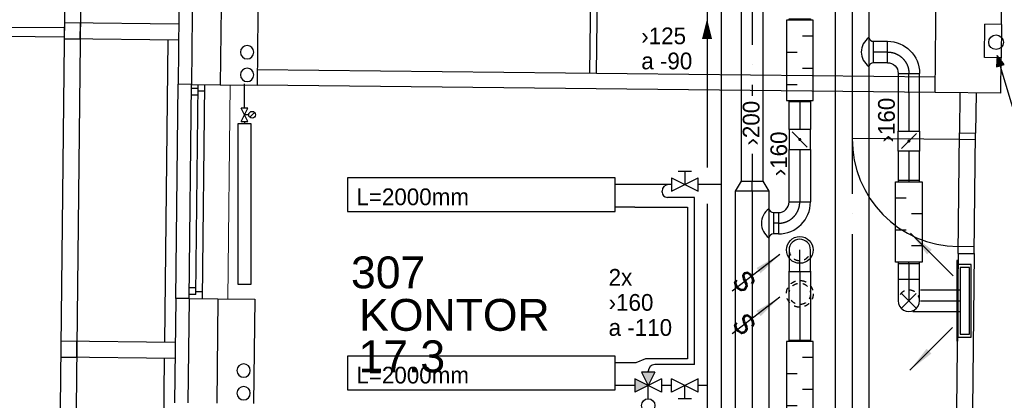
# Model space of a CAD drawing. Header units: millimetres. Extents: x 0 to 83130, y 0 to 57204.
# Tile 55 of 67: x 48889 to 56243, y 39777 to 42623. Entities that reach past the tile are written whole.
import ezdxf
from ezdxf.enums import TextEntityAlignment as Align

# ---------------------------------------------------------------- set-up
doc = ezdxf.new("R2010")
doc.units = ezdxf.units.MM
doc.header["$LTSCALE"] = 100
doc.header["$MEASUREMENT"] = 0
doc.header["$PDMODE"] = 1
for name, pattern in [('2V-CENT', [23, 20, -1.5, 0, -1.5]), ('V-GOMD', [0.8, 0.4, -0.4]), ('V-KU', [2, 1, 1]), ('V-V', [2, 1, 1])]:
    doc.linetypes.add(name, pattern=pattern)
doc.layers.get('0').update_dxf_attribs({"linetype": 'CONTINUOUS'})
for name, color, linetype in [('20603A200D001$0$832 Rominfo', 7, 'CONTINUOUS'), ('20603A200D001$0$A12-HEL1', 251, 'CONTINUOUS'), ('20603A200D001$0$A12-HEL2', 251, 'CONTINUOUS'), ('20603A200D001$0$A12-HEL3', 251, 'CONTINUOUS'), ('20603A200D001$0$A12-HEL4', 251, 'CONTINUOUS'), ('20603A200D001$0$A23-HEL1', 251, 'CONTINUOUS'), ('20603A200D001$0$A23-HEL3', 251, 'CONTINUOUS'), ('20603A200D001$0$A24-HEL1', 251, 'CONTINUOUS'), ('20603A200D001$0$A24-HEL2', 251, 'CONTINUOUS'), ('20603A200D001$0$A26-HEL2', 251, 'CONTINUOUS'), ('V060-', 3, 'CONTINUOUS'), ('V061-', 1, 'CONTINUOUS'), ('V070-', 3, 'CONTINUOUS'), ('V071-', 1, 'CONTINUOUS'), ('V090-', 2, 'CONTINUOUS'), ('V091', 1, 'CONTINUOUS'), ('V100-', 6, 'CONTINUOUS'), ('V110', 1, 'CONTINUOUS'), ('V110-', 6, 'CONTINUOUS'), ('V111', 1, 'CONTINUOUS'), ('xref', 7, 'CONTINUOUS')]:
    doc.layers.add(name, color=color, linetype=linetype)
doc.styles.add('20603A200D001$0$Arial', font='arial.ttf', dxfattribs={"height": 238.125})
doc.styles.add('FISO', font='fiso')
doc.styles.add('ISO', font='ISO')
doc.styles.add('SIMPLEX', font='SIMPLEX')

# ---------------------------------------------------------------- blocks, each defined once
blk = doc.blocks.new('VUN')
at = {"color": 0}
blk.add_circle((0, 0), 0.5, dxfattribs=at)
blk = doc.blocks.new('LD_P')
for p, q in [((-0.5, 0.5), (-0.5, -0.5)), ((0.5, 0.5), (-0.5, 0.5)), ((0.5, -0.5), (0.5, 0.5)), ((-0.5, -0.5), (0.5, -0.5))]:
    blk.add_line(p, q)
at = {"color": 1}
for p, q in [((-0.3, 0.5), (-0.3, 0.1)), ((0.1, 0.5), (0.1, 0.1)), ((-0.1, -0.5), (-0.1, -0.1)), ((0.3, -0.5), (0.3, -0.1))]:
    blk.add_line(p, q, dxfattribs=at)
blk = doc.blocks.new('CBOJ90_PB', base_point=(86107, 31352))
at = {"color": 0, "linetype": 'ByBlock'}
blk.add_arc((86106, 31353), 1, 270, 360, dxfattribs=at)
blk = doc.blocks.new('KBOJ90_PB', base_point=(86107, 31352))
at = {"color": 0, "linetype": 'ByBlock'}
for p, q in [((86106.5, 31353), (86107.5, 31353)), ((86106, 31352.5), (86106, 31351.5))]:
    blk.add_line(p, q, dxfattribs=at)
for radius in [1.5, 0.5]:
    blk.add_arc((86106, 31353), radius, 270, 360, dxfattribs=at)
blk = doc.blocks.new('3BOJ90_PB', base_point=(86107, 31352))
for p in [(86107, 31353), (86106, 31352)]:
    blk.add_point(p)
at = {"color": 1, "linetype": '2V-CENT'}
blk.add_blockref('CBOJ90_PB', (86107, 31352), dxfattribs=at)
at = {"color": 0, "linetype": 'ByBlock'}
blk.add_blockref('KBOJ90_PB', (86107, 31352), dxfattribs=at)
at = {"style": 'ISO', "flags": 3}
blk.add_attdef('0', (86107, 31352), '', height=1, dxfattribs=at)
blk = doc.blocks.new('V420', base_point=(455, 404.5))
blk.add_line((455, 404.5), (464, 404.5))
blk.add_solid([(455, 404.5), (459, 405), (459, 404)])
blk = doc.blocks.new('V421', base_point=(455.5, 404.5))
at = {"rotation": 180}
blk.add_blockref('V420', (464.5, 404.5), dxfattribs=at)
blk = doc.blocks.new('KSP_P', base_point=(16239.5, 22597.5))
at = {"color": 0, "linetype": 'ByBlock'}
for p, q in [((16240, 22598), (16239, 22598)), ((16239, 22598), (16239, 22597)), ((16240, 22597), (16240, 22598)), ((16239, 22597), (16240, 22597))]:
    blk.add_line(p, q, dxfattribs=at)
blk = doc.blocks.new('2SP_P', base_point=(16239.5, 22597.5))
for p in [(16239, 22597.5), (16240, 22597.5)]:
    blk.add_point(p)
at = {"color": 0, "linetype": 'ByBlock'}
blk.add_blockref('KSP_P', (16239.5, 22597.5), dxfattribs=at)
at = {"style": 'SIMPLEX', "flags": 3}
blk.add_attdef('0', (16239.5, 22597.5), '', height=1, dxfattribs=at)
blk = doc.blocks.new('C3A', base_point=(16246, 22590.5))
at = {"color": 0, "linetype": 'ByBlock'}
blk.add_line((16247, 22590.5), (16246, 22590.5), dxfattribs=at)
blk = doc.blocks.new('K3A', base_point=(16246, 22590.5))
at = {"color": 0, "linetype": 'ByBlock'}
for p, q in [((16246, 22591), (16247, 22591)), ((16247, 22591), (16247, 22590)), ((16247, 22590), (16246, 22590))]:
    blk.add_line(p, q, dxfattribs=at)
blk = doc.blocks.new('33A', base_point=(16246, 22590.5))
blk.add_point((16247, 22590.5))
at = {"color": 0, "linetype": 'ByBlock'}
blk.add_blockref('K3A', (16246, 22590.5), dxfattribs=at)
at = {"color": 1, "linetype": '2V-CENT'}
blk.add_blockref('C3A', (16246, 22590.5), dxfattribs=at)
at = {"style": 'SIMPLEX', "flags": 3}
blk.add_attdef('0', (16246, 22590.5), '', height=1, dxfattribs=at)
blk = doc.blocks.new('SPJALL', base_point=(16229, 22594))
at = {"color": 1}
blk.add_line((16228.625, 22593.625), (16229.375, 22594.375), dxfattribs=at)
at = {"color": 1, "const_width": 0.075}
blk.add_lwpolyline([(16229, 22594.0375, -1), (16229, 22593.9625, -1), (16229, 22594.0375, -1)], format="xyb", dxfattribs=at)
blk = doc.blocks.new('CIRC_P', base_point=(16254, 22587))
blk.add_circle((16254, 22587), 0.5)
blk = doc.blocks.new('CBOJ90_NB', base_point=(86107.402, 31352.24))
at = {"color": 0, "linetype": 'ByBlock'}
blk.add_line((86106.402, 31352.24), (86107.402, 31352.24), dxfattribs=at)
blk = doc.blocks.new('V422', base_point=(16230, 22585))
blk.add_blockref('V420', (16230, 22585))
at = {"style": 'SIMPLEX'}
blk.add_text('s', height=4, rotation=90, dxfattribs=at).set_placement((16238, 22585), align=Align.CENTER)
blk = doc.blocks.new('CCDIMF_250X160X75', base_point=(3095.5, 30301.1))
at = {"color": 0, "linetype": 'ByBlock'}
blk.add_line((3058, 30301.1), (3133, 30301.1), dxfattribs=at)
blk = doc.blocks.new('KCDIMF_250X160X75', base_point=(3095.5, 30301.1))
at = {"color": 0, "linetype": 'ByBlock'}
for p, q in [((3058, 30176.1), (3058, 30426.1)), ((3058, 30426.1), (3133, 30381.1)), ((3133, 30381.1), (3133, 30221.1)), ((3133, 30221.1), (3058, 30176.1))]:
    blk.add_line(p, q, dxfattribs=at)
blk = doc.blocks.new('3CDIMF_250X160X75', base_point=(3095.5, 30301.1))
for p in [(3058, 30301.1), (3133, 30301.1)]:
    blk.add_point(p)
at = {"color": 0, "linetype": 'ByBlock'}
blk.add_blockref('KCDIMF_250X160X75', (3095.5, 30301.1), dxfattribs=at)
at = {"color": 1, "linetype": '2V-CENT'}
blk.add_blockref('CCDIMF_250X160X75', (3095.5, 30301.1), dxfattribs=at)
at = {"style": 'SIMPLEX', "flags": 3}
blk.add_attdef('0', (3095.5, 30301.1), '', height=1, dxfattribs=at)
blk = doc.blocks.new('TLCG90', base_point=(0, 5))
at = {"color": 1, "linetype": 'V-GOMD'}
for p, q in [((-0.346, 5.346), (0.346, 4.654)), ((-0.346, 4.654), (0.346, 5.346))]:
    blk.add_line(p, q, dxfattribs=at)
blk = doc.blocks.new('20603A200D001')
at = {"layer": '20603A200D001$0$A12-HEL1', "color": 7, "linetype": 'Continuous', "lineweight": 0}
blk.add_lwpolyline([(65931.1, 39804.8), (65913.6, 38204.9)], dxfattribs=at)
at = {"layer": '20603A200D001$0$A12-HEL2', "color": 7, "linetype": 'Continuous', "lineweight": 0}
blk.add_lwpolyline([(64691.7, 40233.5), (46925.7, 40233.5)], dxfattribs=at)
at = {"layer": '20603A200D001$0$A12-HEL3', "color": 7}
for points in [[(66139.6, 40582.6), (66131.1, 39802.6)], [(71691.4, 40257), (71688.6, 40007)], [(65856.1, 39805.6), (66131.1, 39802.6)], [(65838.6, 38205.7), (66113.6, 38202.7)], [(66113.6, 38202.7), (66105.1, 37422.8)]]:
    blk.add_lwpolyline(points, dxfattribs=at)
at = {"layer": '20603A200D001$0$A12-HEL4', "color": 7}
for points in [[(65649.6, 40587.9), (65641.1, 39808)], [(65864.6, 40585.6), (65856.1, 39805.6)], [(71195.8, 39747.4), (71204.3, 40527.3)], [(71691.4, 40257), (71694.2, 40522)], [(71691.4, 40257), (71694.2, 40522)], [(71563.6, 40008.4), (71566.4, 40258.4)], [(71691.4, 40257), (71566.4, 40258.4)], [(71688.6, 40007), (71563.6, 40008.4)], [(71685.7, 39742), (71688.6, 40007)], [(65641.1, 39808), (65856.1, 39805.6)], [(71685.7, 39742), (71195.8, 39747.4)], [(65623.6, 38208.1), (65615.1, 37428.1)], [(65623.6, 38208.1), (65838.6, 38205.7)], [(65838.6, 38205.7), (65830.1, 37425.8)]]:
    blk.add_lwpolyline(points, dxfattribs=at)
at = {"layer": '20603A200D001$0$A23-HEL1', "color": 7}
for points in [[(64742.7, 44908.1), (64484.4, 21229.5)], [(64862.7, 44906.8), (64604.4, 21228.2)], [(65546, 40259), (64692.1, 40268.3)], [(65544.7, 40139), (64690.8, 40148.3)], [(65523.7, 38209.1), (65541.1, 39809.1)], [(65623.6, 38208.1), (65641.1, 39808)], [(65674, 38237.5), (65691.1, 39807.4)], [(65723.6, 38207), (65741.1, 39806.9)], [(65690.2, 39727.4), (65640.2, 39728)], [(65690.8, 39777.4), (65640.8, 39778)], [(65740.5, 39756.9), (65690.5, 39757.4)], [(65674, 38237.5), (65624, 38238.1)], [(65674.5, 38287.5), (65624.5, 38288.1)], [(65724.2, 38257), (65674.2, 38257.5)], [(65520.1, 37879.2), (64666.1, 37888.5)], [(65518.7, 37759.2), (64664.8, 37768.5)]]:
    blk.add_lwpolyline(points, dxfattribs=at)
at = {"layer": '20603A200D001$0$A23-HEL3', "color": 7}
for points in [[(65549.6, 40589), (65541.1, 39809.1)], [(65641.1, 39808), (65541.1, 39809.1)], [(65523.7, 38209.1), (65515.1, 37429.2)], [(65623.6, 38208.1), (65523.7, 38209.1)]]:
    blk.add_lwpolyline(points, dxfattribs=at)
for points in [[(64690.8, 40148.3), (64810.7, 40147), (64812.1, 40267), (64692.1, 40268.3)], [(64664.8, 37768.5), (64784.8, 37767.2), (64786.1, 37887.2), (64666.1, 37888.5)]]:
    blk.add_lwpolyline(points, close=True, dxfattribs=at)
at = {"layer": '20603A200D001$0$A24-HEL1', "color": 7}
for points in [[(68627.8, 41090.5), (68614.7, 39890.5)], [(68677.8, 41089.9), (68664.7, 39890)], [(71367.7, 38545.4), (71377.5, 39445.4)], [(71487.7, 38544.1), (71497.5, 39444.1)], [(71376.9, 39395.4), (70577, 39404.1)], [(71496.9, 39394.1), (71376.9, 39395.4)], [(71488.2, 38594.1), (71368.2, 38595.4)]]:
    blk.add_lwpolyline(points, dxfattribs=at)
blk.add_arc((71376.9, 39395.4), 800, 179.37555, 269.37478, dxfattribs=at)
at = {"layer": '20603A200D001$0$A24-HEL2', "color": 7}
for points in [[(71197, 39862.4), (66132.3, 39917.6)], [(71195.8, 39747.4), (66131.1, 39802.6)], [(71380.8, 39745.4), (71377.5, 39445.4)], [(71500.7, 39744.1), (71497.5, 39444.1)], [(71377.5, 39445.4), (71497.5, 39444.1)], [(71367.7, 38545.4), (71324.5, 34585.7)], [(71367.7, 38545.4), (71487.7, 38544.1)], [(71487.7, 38544.1), (71444.5, 34584.4)]]:
    blk.add_lwpolyline(points, dxfattribs=at)
at = {"layer": '20603A200D001$0$A26-HEL2', "color": 7}
for points in [[(61866.3, 40195.7), (64690.9, 40164.9)], [(65464.7, 40139.9), (65440.1, 37880)], [(65438.7, 37760), (65414.1, 35500.2)]]:
    blk.add_lwpolyline(points, dxfattribs=at)
at = {"layer": '20603A200D001$0$832 Rominfo', "style": '20603A200D001$0$Arial'}
for s, p in [('307', (66832.9, 38284.1)), ('KONTOR', (66893.8, 37966.4)), ('17.3', (66888.6, 37656.4))]:
    blk.add_text(s, height=238.12, dxfattribs=at).set_placement(p)

msp = doc.modelspace()

# ---------------------------------------------------------------- linework, layer by layer
at = {"layer": 'V060-', "linetype": 'Continuous'}
for p, q in [((54280, 41415, 216), (54280, 44434.66, 216)), ((54440, 44434.66, 216), (54440, 41415, 216)), ((54981.07, 34646.49, 432), (54981.07, 43320.35, 432)), ((55231.07, 43320.35, 432), (55231.07, 34646.49, 432)), ((55265.56, 42460.99), (55369.94, 42460.99)), ((55369.94, 42300.99), (55265.56, 42300.99)), ((55449.94, 42220.99), (55449.94, 42074.73)), ((55609.94, 42074.73), (55609.94, 42220.99)), ((55449.94, 42074.73), (55449.94, 41789.94)), ((55609.94, 41789.94), (55609.94, 42074.73)), ((54635.08, 41802.13, 50.17), (54635.08, 42008.84, 50.17)), ((54795.08, 42008.84, 50.17), (54795.08, 41802.13, 50.17)), ((54635.08, 41260.84, 50.17), (54635.08, 41652.13, 50.17)), ((54795.08, 41652.13, 50.17), (54795.08, 41260.84, 50.17)), ((55449.94, 41639.97), (55449.94, 41420.94)), ((55609.94, 41420.94), (55609.94, 41639.97)), ((54235, 28016, 216), (54235, 41341.03, 216)), ((54485, 41341.03, 216), (54485, 28016, 216)), ((54517.9, 41180.84, -109.83), (54555.08, 41180.84, -109.83)), ((54555.08, 41020.84, -109.83), (54517.9, 41020.84, -109.83)), ((54635.08, 40228.05, 50.17), (54635.08, 40742.25, 50.17)), ((54795.08, 40742.25, 50.17), (54795.08, 40228.05, 50.17)), ((55449.94, 40801.33), (55449.94, 40680.94)), ((55609.94, 40680.94), (55609.94, 40801.33)), ((55912.74, 40601.17), (55616.03, 40601.17)), ((55558.52, 40441.17), (55912.74, 40441.17))]:
    msp.add_line(p, q, dxfattribs=at)
at = {"layer": 'V060-', "color": 1, "linetype": '2V-CENT'}
for p, q in [((54360, 44434.66, 216), (54360, 42054.18, 216)), ((55106.07, 43320.35, 432), (55106.07, 35259.17, 432)), ((55369.94, 42380.99), (55265.56, 42380.99)), ((55529.94, 42074.73), (55529.94, 42220.99)), ((55529.94, 42074.73), (55529.94, 41789.94)), ((54715.08, 42008.84, 50.17), (54715.08, 41802.13, 50.17)), ((54715.08, 41652.13, 50.17), (54715.08, 41260.84, 50.17)), ((55529.94, 41639.97), (55529.94, 41420.94)), ((54360, 41619.01, 216), (54360, 41415, 216)), ((54360, 41341.03, 216), (54360, 35295.65, 216)), ((54555.08, 41100.84, -109.83), (54517.9, 41100.84, -109.83)), ((54715.08, 40742.25, 50.17), (54715.08, 40228.05, 50.17)), ((55529.94, 40801.33), (55529.94, 40680.94)), ((55616.03, 40521.17), (55912.74, 40521.17))]:
    msp.add_line(p, q, dxfattribs=at)
at = {"layer": 'V060-'}
for p, q in [((55265.56, 42300.99), (55265.56, 42460.99)), ((54517.9, 41180.84, 50.17), (54517.9, 41020.84, 50.17))]:
    msp.add_line(p, q, dxfattribs=at)
at = {"layer": 'V060-', "color": 3, "linetype": 'ByBlock'}
for p, q in [((54635.32, 40901.54, 50.17), (54635.32, 40741.54, 50.17)), ((54795.32, 40741.54, 50.17), (54795.32, 40901.54, 50.17)), ((54635.32, 40741.54, 50.17), (54795.32, 40741.54, 50.17)), ((55609.7, 40681.65), (55449.7, 40681.65)), ((55449.7, 40681.65), (55449.7, 40521.65)), ((55609.7, 40521.65), (55609.7, 40681.65))]:
    msp.add_line(p, q, dxfattribs=at)
at = {"layer": 'V060-', "linetype": 'V-GOMD'}
msp.add_circle((54715.08, 40573.24, 50.17), 80, dxfattribs=at)
at = {"layer": 'V060-'}
for centre, radius, start, end in [((55304.86, 42380.99), 130.71, 124.367445, 235.632555), ((55265.88, 42496.66), 35.67, 192.593587, 269.483676), ((55265.88, 42265.32), 35.67, 90.516324, 167.406413), ((54558.79, 41100.84, 50.17), 130.71, 124.367445, 235.632555), ((54518.4, 41214.78, 50.17), 33.94, 190.250733, 269.163009), ((54518.4, 40986.91, 50.17), 33.94, 90.836991, 169.749267)]:
    msp.add_arc(centre, radius, start, end, dxfattribs=at)
at = {"layer": 'V060-', "color": 3, "linetype": 'ByBlock'}
for centre, start, end in [((54715.32, 40901.54, 50.17), 359.99993, 539.99993), ((55529.7, 40521.65), 179.99993, 359.99993)]:
    msp.add_arc(centre, 80, start, end, dxfattribs=at)
at = {"layer": 'V060-', "color": 3, "linetype": 'V-GOMD'}
for centre, start, end in [((54715.32, 40901.54, 50.17), 179.99993, 359.99993), ((55529.7, 40521.65), 359.99993, 539.99993)]:
    msp.add_arc(centre, 80, start, end, dxfattribs=at)
at = {"layer": 'V070-'}
for p, q in [((55894.8, 40822.17), (55886.8, 40822.17)), ((55886.8, 40822.17), (55886.8, 40220.17)), ((55894.8, 40220.17), (55894.8, 40822.17)), ((55994.8, 40792.67), (55894.8, 40792.67)), ((55894.8, 40792.67), (55894.8, 40249.67)), ((55982.74, 40771.17), (55912.74, 40771.17)), ((55912.74, 40771.17), (55912.74, 40271.17)), ((55982.74, 40271.17), (55982.74, 40771.17)), ((55994.8, 40249.67), (55994.8, 40792.67)), ((55894.8, 40249.67), (55994.8, 40249.67)), ((55912.74, 40271.17), (55982.74, 40271.17)), ((55886.8, 40220.17), (55894.8, 40220.17))]:
    msp.add_line(p, q, dxfattribs=at)
at = {"layer": 'V070-', "linetype": 'V-GOMD'}
msp.add_circle((54715.08, 40573.24, 50.17), 100, dxfattribs=at)
at = {"layer": 'V091'}
for p, q in [((56189.17, 42355.25), (56184.04, 42271.2)), ((56184.04, 42271.2), (56242.47, 42288.5)), ((56428.65, 41554.2), (56189.17, 42355.25)), ((56242.47, 42288.5), (56189.17, 42355.25))]:
    msp.add_line(p, q, dxfattribs=at)
msp.add_solid([(56184.04, 42271.2), (56242.47, 42288.5), (56189.17, 42355.25)], dxfattribs=at)
at = {"layer": 'V100-', "linetype": 'V-V'}
for p, q in [((50567.71, 41962.24), (50567.71, 42141.97)), ((50567.71, 41862.24), (50567.71, 41844.47))]:
    msp.add_line(p, q, dxfattribs=at)
at = {"layer": 'V100-', "color": 1}
for p, q in [((50592.71, 41962.24), (50542.71, 41962.24)), ((50592.71, 41862.24), (50542.71, 41962.24)), ((50542.71, 41862.24), (50592.71, 41962.24)), ((50606.89, 41894.56), (50642.25, 41929.92)), ((50542.71, 41862.24), (50592.71, 41862.24)), ((50599.57, 41912.24), (50567.71, 41912.24))]:
    msp.add_line(p, q, dxfattribs=at)
msp.add_lwpolyline([(50617.71, 41844.47), (50517.71, 41844.47), (50517.71, 40644.47), (50617.71, 40644.47)], close=True, dxfattribs=at)
msp.add_circle((50624.57, 41912.24), 25, dxfattribs=at)
at = {"layer": 'V110', "color": 1}
for p, q in [((53805.92, 41490.81), (53905.92, 41490.81)), ((53855.92, 41490.81), (53855.92, 41390.81)), ((53755.92, 41440.81), (53755.92, 41340.81)), ((53755.92, 41340.81), (53955.92, 41440.81)), ((53755.92, 41440.81), (53955.92, 41340.81)), ((53955.92, 41340.81), (53955.92, 41440.81)), ((53483.04, 39938.7), (53483.04, 39838.7)), ((53683.04, 39938.7), (53483.04, 39838.7)), ((53683.04, 39838.7), (53483.04, 39938.7)), ((53533.04, 39988.7), (53583.04, 39888.7)), ((53633.04, 39988.7), (53533.04, 39988.7)), ((53633.04, 39988.7), (53583.04, 39888.7)), ((53683.04, 39938.7), (53683.04, 39838.7)), ((53755.92, 39838.7), (53755.92, 39938.7)), ((53955.92, 39938.7), (53755.92, 39838.7)), ((53955.92, 39838.7), (53755.92, 39938.7)), ((53955.92, 39838.7), (53955.92, 39938.7)), ((53583.04, 39788.7), (53583.04, 39888.7)), ((53855.92, 39788.7), (53855.92, 39888.7)), ((53905.92, 39788.7), (53805.92, 39788.7))]:
    msp.add_line(p, q, dxfattribs=at)
at = {"layer": 'V110'}
for points in [[(53336.48, 41439.58), (51336.48, 41439.58), (51336.48, 41189.58), (53336.48, 41189.58)], [(53336.48, 40106.77), (51336.48, 40106.77), (51336.48, 39856.77), (53336.48, 39856.77)]]:
    msp.add_lwpolyline(points, close=True, dxfattribs=at)
at = {"layer": 'V110', "color": 1}
msp.add_circle((53583.04, 39738.7), 50, dxfattribs=at)
at = {"layer": 'V110'}
for points in [[(53483.04, 39938.7), (53483.04, 39838.7), (53583.04, 39888.7)], [(53633.04, 39988.7), (53533.04, 39988.7), (53583.04, 39888.7)]]:
    msp.add_solid(points, dxfattribs=at)
at = {"layer": 'V110-', "linetype": 'V-KU'}
for p, q in [((54127.07, 44797.04), (54127.07, 27569.06)), ((54022.33, 43948.86), (54022.33, 41516.97)), ((53755.92, 41390.81), (53336.48, 41390.81)), ((54127.07, 41390.81), (53955.92, 41390.81)), ((53928.86, 41294.07), (53726.25, 41294.07)), ((53483.04, 41221.51), (53336.48, 41221.51)), ((53483.04, 41221.51), (53875.84, 41221.51)), ((53875.84, 41221.51), (53875.84, 40088.02)), ((54022.33, 41246.6), (54022.33, 37635.2)), ((53563.43, 40088.02), (53490.94, 40058)), ((53875.84, 40088.02), (53563.43, 40088.02)), ((53490.94, 40058), (53336.48, 40058)), ((53928.86, 40044.04), (53633.04, 40044.04)), ((53483.04, 39888.7), (53336.48, 39888.7)), ((53755.92, 39888.7), (53683.04, 39888.7)), ((54022.33, 39888.7), (53955.92, 39888.7))]:
    msp.add_line(p, q, dxfattribs=at)
at = {"layer": 'V110-', "linetype": 'V-V'}
for p, q in [((53686.25, 41334.07), (53686.25, 41340.81)), ((53928.86, 40044.04), (53928.86, 41294.07)), ((53583.04, 39988.7), (53583.04, 39994.04))]:
    msp.add_line(p, q, dxfattribs=at)
at = {"layer": 'V110-'}
msp.add_lwpolyline([(54022.33, 42628.65, 0, 75, 0), (54022.33, 42478.65, 75, 75, 0)], format="xyseb", dxfattribs=at)
at = {"layer": 'V110-', "linetype": 'V-V'}
for centre in [(53736.25, 41340.81), (53633.04, 39994.04)]:
    msp.add_arc(centre, 50, 90, 180, dxfattribs=at)
at = {"layer": 'V110-'}
msp.add_arc((53726.25, 41334.07), 40, 180, 270, dxfattribs=at)

# ---------------------------------------------------------------- block references
at = {"layer": 'V060-', "rotation": 270}
for name, p, xscale, yscale, zscale in [('LD_P', (54715.08, 42318.84, 50.17), 600, 200, 600), ('SPJALL', (54715.08, 41727.13, 50.17), 150, 150, 150), ('SPJALL', (55529.94, 41714.94), -150, 150, 150), ('LD_P', (55529.94, 41110.94), -600, 200, 600), ('LD_P', (54715.08, 39918.05, 50.17), 600, 200, 600)]:
    msp.add_blockref(name, p, dxfattribs=dict(at, xscale=xscale, yscale=yscale, zscale=zscale))
at = {"layer": 'V060-', "linetype": 'Continuous'}
for name, p, xscale, yscale, zscale, rotation in [('33A', (54715.08, 42618.84, 50.17), 10, 160, 10, 90), ('3BOJ90_PB', (55529.94, 42380.99), -160, 160, 160, 180), ('33A', (54715.08, 42018.84, 50.17), 10, 160, 10, 270), ('2SP_P', (54715.08, 41727.13, 50.17), 150, 160, 150, 270), ('2SP_P', (55529.94, 41714.94), -150, 160.0000000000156, 150, 270), ('33A', (55529.94, 41410.94), -10, 160.0000000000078, 10, 270), ('33A', (55529.94, 40810.94), -10, 160.0000000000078, 10, 90), ('33A', (54715.08, 40218.05, 50.17), 10, 160, 10, 90)]:
    msp.add_blockref(name, p, dxfattribs=dict(at, xscale=xscale, yscale=yscale, zscale=zscale, rotation=rotation))
at = {"layer": 'V060-', "linetype": 'Continuous', "rotation": 90}
msp.add_blockref('3CDIMF_250X160X75', (54360, 41378, 216), dxfattribs=at)
at = {"layer": 'V060-', "linetype": 'Continuous', "xscale": 160, "yscale": 160, "zscale": 160}
msp.add_blockref('3BOJ90_PB', (54715.08, 41100.84, 50.17), dxfattribs=at)
at = {"layer": 'V060-', "color": 1, "linetype": '2V-CENT', "xscale": 160, "yscale": 160, "zscale": 160}
for p, rotation in [((54715.32, 40901.54, 50.17), 90), ((55529.7, 40521.65), 270)]:
    msp.add_blockref('CBOJ90_NB', p, dxfattribs=dict(at, rotation=rotation))
at = {"layer": 'V060-', "xscale": 160, "yscale": 160, "zscale": 160}
msp.add_blockref('TLCG90', (55529.7, 40521.65), dxfattribs=at)
at = {"layer": 'V070-'}
for name, p, xscale, yscale, zscale, rotation in [('V421', (55860.33, 40708.28), 50, 50, 50, 134.9999999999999), ('CIRC_P', (54715.32, 40901.54, 50.17), 200, 200, 200, 90), ('V422', (54565.9, 40868.22), 50, 50, 50, 217.554604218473), ('V422', (54565.9, 40548.14), 50, 50, 50, 217.554604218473), ('V421', (55856.17, 40321.13), 50, 50, 50, 225)]:
    msp.add_blockref(name, p, dxfattribs=dict(at, xscale=xscale, yscale=yscale, zscale=zscale, rotation=rotation))
at = {"layer": 'V090-', "color": 1, "xscale": 110, "yscale": 110, "zscale": 110}
msp.add_blockref('VUN', (56180.81, 42454.26), dxfattribs=at)
at = {"layer": 'V100-', "color": 1, "xscale": -100, "yscale": 100, "zscale": 100}
for p in [(50587.46, 42379.7), (50587.46, 42210.39), (50561.5, 39999.84), (50561.5, 39830.54)]:
    msp.add_blockref('VUN', p, dxfattribs=at)
at = {"layer": 'xref'}
msp.add_blockref('20603A200D001', (-15469.5, 2330.58), dxfattribs=at)

# ---------------------------------------------------------------- texts
at = {"layer": 'V061-', "color": 1, "style": 'FISO'}
for s, p in [('›200', (54413.83, 41681.67)), ('›160', (55424.59, 41704.63)), ('›160', (54620.58, 41452.07))]:
    msp.add_text(s, height=125, rotation=90, dxfattribs=at).set_placement(p)
at = {"layer": 'V071-', "color": 1, "style": 'FISO'}
for s, p in [('›125', (53531.23, 42439.15)), ('a -90', (53531.23, 42251.65)), ('2x', (53287.37, 40634.35)), ('›160', (53287.37, 40446.85)), ('a -110', (53287.37, 40259.35))]:
    msp.add_text(s, height=125, dxfattribs=at).set_placement(p)
at = {"layer": 'V111', "color": 1, "style": 'FISO'}
for p in [(51403.55, 41236.06), (51403.55, 39903.25)]:
    msp.add_text('L=2000mm', height=125, dxfattribs=at).set_placement(p)

doc.saveas('drawing.dxf')
